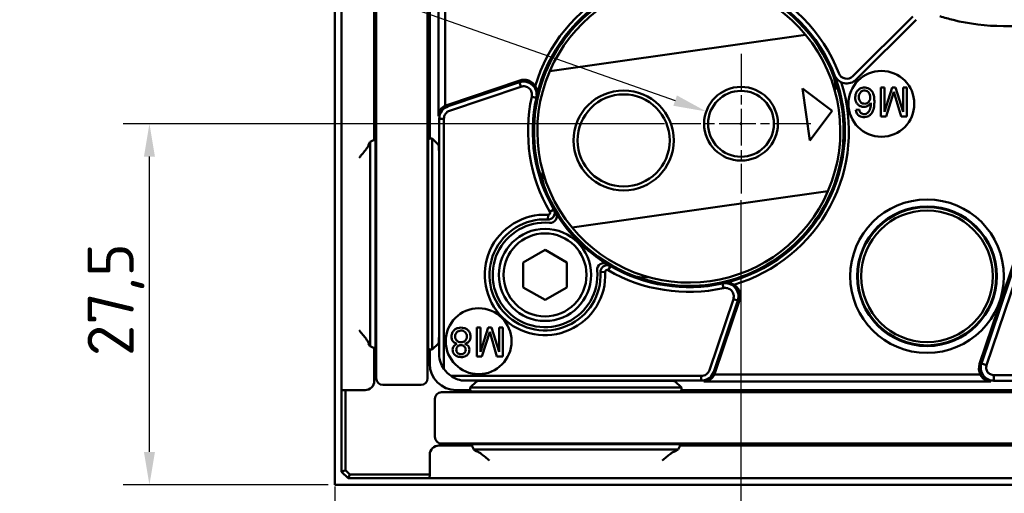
# Model space of a CAD drawing. Header units: millimetres. Extents: x 0 to 5104, y -184 to 1188.
# Tile 17 of 221: x 791 to 940, y 94 to 166. Entities that reach past the tile are written whole.
import ezdxf

# ---------------------------------------------------------------- set-up
doc = ezdxf.new("R2010")
doc.units = ezdxf.units.MM
doc.header["$LTSCALE"] = 2
doc.linetypes.add('CHAIN', pattern=[0.3543, 0.2362, -0.0295, 0.0591, -0.0295])
for name, color, linetype, lineweight in [('Bemaßung (ISO)', 7, 'Continuous', 25), ('Mittelpunktmarkierung (ISO)', 7, 'Continuous', 25), ('Sichtbar (ISO)', 7, 'Continuous', 50)]:
    doc.layers.add(name, color=color, linetype=linetype, lineweight=lineweight)
doc.styles.add('Notiztext (DIN)', font='isocpeur.ttf')
doc.dimstyles.new('Standard (DIN)', dxfattribs={"dimscale": 2, "dimtxt": 3.5, "dimasz": 2.5, "dimexe": 2, "dimexo": 0.5, "dimgap": 0.5, "dimtad": 1, "dimrnd": 1e-08, "dimtxsty": 'Notiztext (DIN)', "dimcen": 0.09, "dimdle": 10, "dimclrd": 256, "dimclre": 256, "dimclrt": 256, "dimadec": 0, "dimazin": 0, "dimtfac": 1, "dimtmove": 0, "dimatfit": 3, "dimfxl": 1, "dimtolj": 1, "dimtzin": 0, "dimlwd": -1, "dimlwe": -1, "dimarcsym": 0})

# ---------------------------------------------------------------- blocks, each defined once
blk = doc.blocks.new('*D37')
at = {"layer": 'Bemaßung (ISO)', "transparency": 16777216}
for p, q in [((888.47, 150.24), (806.26, 150.24)), ((810.26, 100.38), (810.26, 145.24)), ((837.42, 95.38), (806.26, 95.38))]:
    blk.add_line(p, q, dxfattribs=at)
for points in [[(809.43, 145.24), (811.1, 145.24), (810.26, 150.24)], [(809.43, 100.38), (811.1, 100.38), (810.26, 95.38)]]:
    blk.add_solid(points, dxfattribs=at)
at = {"layer": 'Defpoints', "color": 0, "transparency": 16777216}
for p in [(810.26, 150.24), (889.47, 150.24), (838.42, 95.38)]:
    blk.add_point(p, dxfattribs=at)
at = {"layer": 'Bemaßung (ISO)', "transparency": 16777216, "insert": (800.86, 114.93), "char_height": 7, "attachment_point": 1, "rotation": 90, "style": 'Notiztext (DIN)'}
blk.add_mtext('\\A1;27,5', dxfattribs=at)
blk = doc.blocks.new('*D38')
at = {"layer": 'Bemaßung (ISO)', "transparency": 16777216}
for p, q in [((900.07, 138.64), (900.07, 64.22)), ((838.42, 95.15), (838.42, 64.22)), ((895.07, 68.22), (843.42, 68.22))]:
    blk.add_line(p, q, dxfattribs=at)
for points in [[(843.42, 69.05), (843.42, 67.38), (838.42, 68.22)], [(895.07, 69.05), (895.07, 67.38), (900.07, 68.22)]]:
    blk.add_solid(points, dxfattribs=at)
at = {"layer": 'Defpoints', "color": 0, "transparency": 16777216}
for p in [(900.07, 139.64), (838.42, 96.15), (838.42, 68.22)]:
    blk.add_point(p, dxfattribs=at)
at = {"layer": 'Bemaßung (ISO)', "transparency": 16777216, "insert": (865.75, 76.22), "char_height": 7, "attachment_point": 1, "style": 'Notiztext (DIN)'}
blk.add_mtext('\\A1;31', dxfattribs=at)
blk = doc.blocks.new('*D46')
at = {"layer": 'Bemaßung (ISO)', "transparency": 16777216}
for p, q in [((793.9, 187.62), (890.08, 153.76)), ((899.89, 150.24), (900.25, 150.24)), ((900.07, 150.06), (900.07, 150.42))]:
    blk.add_line(p, q, dxfattribs=at)
blk.add_solid([(890.35, 154.54), (889.8, 152.97), (894.79, 152.1)], dxfattribs=at)
at = {"layer": 'Defpoints', "color": 0, "transparency": 16777216}
for p in [(894.79, 152.1), (905.36, 148.38)]:
    blk.add_point(p, dxfattribs=at)
at = {"layer": 'Bemaßung (ISO)', "transparency": 16777216, "insert": (797.5, 194.84), "char_height": 7, "attachment_point": 1, "rotation": 340.6017, "style": 'Notiztext (DIN)'}
blk.add_mtext('\\A1; \\fISOCPEUR|b0|i0;{\\H7.0000;M6}', dxfattribs=at)

msp = doc.modelspace()

# ---------------------------------------------------------------- linework, layer by layer
at = {"layer": 'Mittelpunktmarkierung (ISO)', "linetype": 'CHAIN', "ltscale": 11.778699}
for p, q in [((900.074, 160.837), (900.074, 139.637)), ((910.674, 150.237), (889.474, 150.237))]:
    msp.add_line(p, q, dxfattribs=at)
at = {"layer": 'Sichtbar (ISO)'}
for p, q in [((839.421, 243.815), (839.421, 114.989)), ((844.698, 242.573), (844.698, 114.566)), ((852.498, 114.566), (852.498, 242.573)), ((844.398, 147.774), (844.398, 212.145)), ((852.822, 212.122), (852.822, 147.997)), ((838.421, 162.33), (838.421, 197.823)), ((854.132, 151.389), (854.132, 194.969)), ((855.185, 193.416), (855.185, 152.968)), ((917.04, 157.451), (926.142, 166.553)), ((926.648, 166.047), (917.546, 156.945)), ((936.301, 113.754), (953.481, 164.719)), ((953.699, 164.651), (936.565, 113.822)), ((939.908, 165.075), (953.641, 165.075)), ((909.889, 163.755), (871.037, 158.226)), ((937.359, 113.554), (954.493, 164.384)), ((838.421, 162.33), (838.421, 160.4)), ((838.421, 158.136), (838.421, 160.4)), ((838.421, 158.136), (838.421, 156.481)), ((839.323, 157.892), (839.323, 157.892)), ((838.421, 156.481), (838.421, 120.486)), ((866.499, 156.823), (855.54, 153.129)), ((855.614, 152.891), (866.434, 156.539)), ((866.659, 155.871), (855.839, 152.224)), ((866.659, 155.871), (866.434, 156.539)), ((866.601, 156.586), (866.601, 156.586)), ((867.225, 156.632), (867.225, 156.632)), ((867.299, 156.624), (867.299, 156.624)), ((910.538, 147.686), (909.411, 155.606)), ((909.411, 155.606), (913.934, 152.21)), ((921.308, 151.337), (921.308, 155.737)), ((921.308, 155.737), (921.867, 155.737)), ((921.867, 155.737), (921.867, 152.054)), ((921.867, 152.054), (923.015, 155.737)), ((923.015, 155.737), (923.539, 155.737)), ((923.539, 155.737), (924.683, 152.054)), ((924.683, 152.054), (924.683, 155.737)), ((924.683, 155.737), (925.242, 155.737)), ((925.242, 155.737), (925.242, 151.337)), ((868.308, 154.352), (869.007, 154.198)), ((923.288, 155.103), (922.091, 151.337)), ((924.366, 151.337), (923.288, 155.103)), ((854.254, 115.181), (854.254, 150.999)), ((854.968, 150.999), (854.254, 150.999)), ((854.968, 150.999), (854.968, 113.011)), ((913.934, 152.21), (910.538, 147.686)), ((917.498, 152.336), (918.035, 152.38)), ((922.091, 151.337), (921.308, 151.337)), ((925.242, 151.337), (924.366, 151.337)), ((852.598, 147.774), (852.822, 147.997)), ((852.822, 147.997), (853.198, 147.998)), ((853.198, 147.998), (854.138, 147.059)), ((853.198, 147.998), (853.198, 147.059)), ((843.522, 147.059), (843.798, 147.474)), ((843.798, 147.474), (844.398, 147.774)), ((843.798, 147.474), (843.798, 147.059)), ((843.798, 145.062), (843.798, 147.059)), ((844.598, 147.573), (844.398, 147.774)), ((844.598, 146.26), (844.598, 147.573)), ((852.598, 146.46), (852.598, 147.774)), ((853.198, 145.062), (853.198, 147.059)), ((843.798, 145.062), (843.798, 118.857)), ((844.598, 146.26), (844.598, 145.062)), ((844.598, 118.857), (844.598, 145.062)), ((852.598, 146.46), (852.598, 145.062)), ((852.598, 118.857), (852.598, 145.062)), ((853.198, 145.062), (853.198, 118.857)), ((854.237, 145.062), (854.237, 118.857)), ((874.419, 134.465), (913.27, 139.994)), ((870.784, 136.415), (870.748, 135.702)), ((871.044, 136.843), (871.662, 137.202)), ((867.021, 129.182), (870.321, 131.087)), ((870.321, 131.087), (873.621, 129.182)), ((867.021, 125.371), (867.021, 129.182)), ((873.621, 129.182), (873.621, 125.371)), ((879.887, 128), (880.247, 128.618)), ((879.459, 127.74), (878.746, 127.704)), ((897.396, 125.264), (897.242, 125.963)), ((870.321, 123.466), (867.021, 125.371)), ((873.621, 125.371), (870.321, 123.466)), ((899.672, 124.22), (899.672, 124.22)), ((899.677, 124.171), (899.677, 124.171)), ((895.268, 112.795), (898.915, 123.615)), ((899.583, 123.39), (895.935, 112.57)), ((896.173, 112.496), (899.867, 123.455)), ((898.915, 123.615), (899.583, 123.39)), ((838.421, 120.486), (838.421, 118.227)), ((838.421, 115.117), (838.421, 118.227)), ((843.798, 116.86), (843.798, 118.857)), ((844.598, 118.857), (844.598, 117.659)), ((852.598, 118.857), (852.598, 117.459)), ((853.198, 116.86), (853.198, 118.857)), ((859.963, 119.265), (859.963, 114.865)), ((860.522, 119.265), (859.963, 119.265)), ((860.522, 115.583), (860.522, 119.265)), ((861.67, 119.265), (860.522, 115.583)), ((860.746, 114.865), (861.943, 118.632)), ((862.194, 119.265), (861.67, 119.265)), ((861.943, 118.632), (863.021, 114.865)), ((863.338, 115.583), (862.194, 119.265)), ((863.338, 119.265), (863.338, 115.583)), ((863.897, 119.265), (863.338, 119.265)), ((863.897, 114.865), (863.897, 119.265)), ((843.798, 116.445), (843.522, 116.86)), ((843.798, 116.86), (843.798, 116.445)), ((844.598, 116.346), (844.598, 117.659)), ((852.598, 116.145), (852.598, 117.459)), ((853.198, 115.921), (854.138, 116.86)), ((853.198, 116.86), (853.198, 115.921)), ((838.421, 115.117), (838.421, 112.825)), ((844.398, 116.145), (843.798, 116.445)), ((844.398, 116.145), (844.598, 116.346)), ((844.398, 111.177), (844.398, 116.145)), ((852.822, 115.921), (852.598, 116.145)), ((852.822, 115.921), (852.822, 113.772)), ((853.198, 115.921), (852.822, 115.921)), ((839.421, 114.989), (839.421, 110.994)), ((844.698, 111.566), (844.698, 114.566)), ((852.498, 114.566), (852.498, 111.566)), ((859.963, 114.865), (860.746, 114.865)), ((863.021, 114.865), (863.897, 114.865)), ((936.565, 113.822), (937.359, 113.554)), ((838.421, 96.15), (838.421, 112.825)), ((896.012, 112.14), (936.46, 112.14)), ((839.421, 110.994), (839.421, 109.746)), ((856.055, 111.924), (894.043, 111.924)), ((894.043, 111.21), (858.225, 111.21)), ((859.904, 111.094), (858.965, 110.154)), ((861.901, 111.193), (888.106, 111.193)), ((890.103, 111.094), (891.042, 110.154)), ((894.043, 111.924), (894.043, 111.21)), ((938.013, 111.088), (894.434, 111.088)), ((938.46, 111.203), (938.46, 112.053)), ((989.352, 112.053), (938.46, 112.053)), ((938.46, 111.203), (989.352, 111.203)), ((840.021, 109.778), (839.421, 109.746)), ((839.421, 97.377), (839.421, 109.746)), ((840.021, 109.778), (843, 109.778)), ((840.021, 109.778), (840.021, 97.625)), ((851.498, 110.566), (845.698, 110.566)), ((857.61, 109.454), (854.61, 109.454)), ((856.816, 109.778), (858.965, 109.778)), ((857.61, 109.454), (985.617, 109.454)), ((858.965, 109.778), (858.965, 110.154)), ((858.965, 110.154), (859.904, 110.154)), ((859.189, 109.554), (858.965, 109.778)), ((860.503, 109.554), (859.189, 109.554)), ((861.901, 110.154), (859.904, 110.154)), ((860.503, 109.554), (861.901, 109.554)), ((861.901, 110.154), (888.106, 110.154)), ((888.106, 109.554), (861.901, 109.554)), ((890.103, 110.154), (888.106, 110.154)), ((888.106, 109.554), (889.504, 109.554)), ((890.818, 109.554), (889.504, 109.554)), ((890.103, 110.154), (891.042, 110.154)), ((891.042, 109.778), (890.818, 109.554)), ((891.042, 110.154), (891.042, 109.778)), ((891.042, 109.778), (955.166, 109.778)), ((853.61, 108.454), (853.61, 102.654)), ((854.61, 101.654), (857.61, 101.654)), ((985.617, 101.654), (857.61, 101.654)), ((859.189, 101.354), (854.221, 101.354)), ((859.189, 101.354), (859.39, 101.554)), ((859.489, 100.754), (859.189, 101.354)), ((859.39, 101.554), (860.703, 101.554)), ((859.904, 100.478), (859.489, 100.754)), ((859.904, 100.754), (859.489, 100.754)), ((859.904, 100.754), (861.901, 100.754)), ((861.901, 101.554), (860.703, 101.554)), ((861.901, 101.554), (888.106, 101.554)), ((888.106, 100.754), (861.901, 100.754)), ((889.304, 101.554), (888.106, 101.554)), ((888.106, 100.754), (890.103, 100.754)), ((889.304, 101.554), (890.617, 101.554)), ((890.518, 100.754), (890.103, 100.754)), ((890.518, 100.754), (890.103, 100.478)), ((890.818, 101.354), (890.518, 100.754)), ((890.617, 101.554), (890.818, 101.354)), ((955.189, 101.354), (890.818, 101.354)), ((852.822, 99.956), (852.822, 96.977)), ((840.021, 97.625), (839.421, 97.377)), ((840.421, 96.377), (839.421, 97.377)), ((840.021, 97.625), (840.669, 96.977)), ((838.421, 96.15), (838.421, 95.377)), ((840.669, 96.977), (840.421, 96.377)), ((852.791, 96.377), (840.421, 96.377)), ((840.669, 96.977), (852.822, 96.977)), ((852.822, 96.977), (852.791, 96.377)), ((852.791, 96.377), (854.038, 96.377)), ((854.038, 96.377), (858.033, 96.377)), ((979.691, 96.377), (858.033, 96.377)), ((838.421, 95.377), (839.194, 95.377)), ((855.869, 95.377), (839.194, 95.377)), ((855.869, 95.377), (858.161, 95.377)), ((860.9, 95.377), (858.161, 95.377)), ((860.9, 95.377), (863.16, 95.377)), ((863.16, 95.377), (883.726, 95.377)), ((883.726, 95.377), (885.381, 95.377)), ((887.374, 95.377), (885.381, 95.377)), ((887.374, 95.377), (889.303, 95.377)), ((944.504, 95.377), (889.303, 95.377))]:
    msp.add_line(p, q, dxfattribs=at)
for centre, radius in [((921.388, 153.27), 5), ((900.074, 150.237), 5.6), ((882.254, 147.701), 7.6), ((882.254, 147.701), 7), ((900.074, 150.237), 5), ((928.321, 127.077), 11.658), ((928.321, 127.077), 10.606), ((928.321, 127.077), 10.501), ((928.321, 127.077), 10), ((870.321, 127.277), 7), ((870.321, 127.277), 6.3), ((860.243, 117.199), 5)]:
    msp.add_circle(centre, radius, dxfattribs=at)
for centre, radius, start, end in [((892.154, 149.11), 24.3, 72.08714, 163.67042), ((892.154, 149.11), 23.5, 69.22094, 200.77906), ((892.154, 149.11), 23.7, 69.01298, 166.73393), ((892.154, 149.11), 23, 39.54885, 156.65089), ((892.154, 149.11), 23.5, 20.77906, 69.22094), ((892.154, 149.11), 23.7, 21.09458, 68.20431), ((892.154, 149.11), 24.415, 21.09458, 68.20431), ((892.154, 149.11), 23, 336.65089, 39.54885), ((892.154, 149.11), 23, 156.65089, 219.54885), ((892.154, 149.11), 23.5, 249.22094, 20.77906), ((892.154, 149.11), 23.7, 283.26607, 21.09458), ((910.386, 156.028), 4, 349.09546, 20.77906), ((916.132, 158.36), 2, 201.09458, 315), ((916.132, 158.36), 1.285, 201.09458, 315), ((858.5, 158.722), 10, 345.86641, 345.86736), ((892.154, 149.11), 24.3, 286.32958, 17.81946), ((892.154, 149.11), 24.415, 167.60262, 210.16041), ((892.154, 149.11), 23.7, 167.60262, 210.16041), ((892.154, 149.11), 23.7, 166.73393, 167.60262), ((873.922, 142.192), 4, 169.09546, 200.77906), ((892.154, 149.11), 23.5, 200.77906, 249.22094), ((892.154, 149.11), 23, 219.54885, 336.65089), ((870.321, 127.277), 9.15, 87.09817, 2.90183), ((892.154, 149.11), 23.7, 211.53482, 238.46518), ((870.321, 127.277), 8.436, 87.09817, 2.90183), ((870.321, 127.277), 7.948, 84.98046, 5.01954), ((892.154, 149.11), 25, 212.35604, 212.35814), ((892.154, 149.11), 23.7, 239.83959, 282.39738), ((892.154, 149.11), 25, 237.64186, 237.64344), ((892.154, 149.11), 24.415, 239.83959, 282.39738), ((885.236, 130.878), 4, 249.22094, 280.90454), ((892.154, 149.11), 23.7, 282.39738, 283.26607), ((901.766, 115.456), 10, 104.13265, 104.1356), ((845.698, 111.566), 1, 180, 270), ((851.498, 111.566), 1, 270, 0), ((854.61, 108.454), 1, 90, 180), ((854.61, 102.654), 1, 180, 270)]:
    msp.add_arc(centre, radius, start, end, dxfattribs=at)
for centre, major_axis, ratio, start_param, end_param in [((856.24, 151.035), (-1.7, 1.485), 0.8390596, 5.869144, 6.9155501), ((856.187, 151.204), (0.603, -1.939), 0.9847996, 3.1646774, 3.3599162), ((843.525, 145.062), (0, 2), 0.0349208, 0.0523599, 0.3304087), ((854.132, 145.062), (0, 2), 0.0524078, 4.712389, 6.2308254), ((871.102, 136.191), (-0.524, 0.854), 0.9978786, 2.5047793, 4.7125547), ((871.814, 141.162), (3.223, -7.409), 0.2371379, 5.1701302, 5.2495636), ((879.235, 128.058), (0.854, -0.524), 0.9978783, 1.5710994, 3.7788716), ((884.206, 128.77), (-7.409, 3.223), 0.2371383, 1.0336203, 1.1130535), ((854.132, 118.857), (0, -2), 0.0524078, 0.0523599, 1.5707963), ((843.525, 118.857), (0, -2), 0.0349208, 5.9527766, 6.2308254), ((858.469, 115.425), (-3.895, -1.734), 0.928627, 5.8970827, 6.4817962), ((856.827, 113.783), (-2.836, -2.836), 0.9972647, 5.4991567, 7.0672139), ((938.238, 113.143), (-1.979, -0.509), 0.9785797, 5.7161382, 6.550534), ((858.295, 115.251), (-2.836, -2.836), 0.9972647, 6.0897818, 6.4765888), ((894.079, 113.196), (1.485, -1.7), 0.8390596, 5.6508205, 6.6972266), ((894.248, 113.143), (1.939, -0.603), 0.9847996, 6.0648618, 6.2601006), ((938.442, 113.196), (-1.586, -1.669), 0.8115144, 5.8936566, 6.9400627), ((842.998, 111.18), (-0.778, 1.167), 0.9980229, 2.5547375, 4.1237073), ((858.469, 115.425), (-1.734, -3.895), 0.928627, 6.0845745, 6.6692879), ((861.901, 111.088), (2, 0), 0.0524078, 1.5707963, 3.0892328), ((888.106, 111.088), (-2, 0), 0.0524078, 3.1939525, 4.712389), ((854.224, 99.953), (-1.167, 0.778), 0.9980229, 5.3010707, 6.8700405), ((861.901, 100.481), (2, 0), 0.0349208, 3.1939525, 3.4720014), ((888.106, 100.481), (-2, 0), 0.0349208, 2.811184, 3.0892328)]:
    msp.add_ellipse(centre, major_axis=major_axis, ratio=ratio, start_param=start_param, end_param=end_param, dxfattribs=at)
for points, knots in [([(930.242, 166.579), (930.911, 166.365), (931.585, 166.175), (934.754, 165.391), (937.304, 165.076), (939.908, 165.075)], [0, 0, 0, 0, 0.2135285, 0.2135285, 1, 1, 1, 1]), ([(866.434, 156.539), (866.763, 156.647), (867.134, 156.669), (867.481, 156.594), (867.843, 156.515), (868.169, 156.332), (868.408, 156.111), (868.525, 156.003), (868.635, 155.874), (868.731, 155.727), (868.826, 155.58), (868.929, 155.342), (868.963, 155.231), (869.032, 155.01), (869.107, 154.653), (869.007, 154.198)], [0, 0, 0, 0, 0.24460594, 0.24460594, 0.24460594, 0.5, 0.5, 0.5, 0.625, 0.625, 0.625, 0.75, 0.75, 0.75, 1, 1, 1, 1]), ([(866.499, 156.823), (866.696, 156.889), (866.902, 156.924), (867.353, 156.929), (867.595, 156.886), (868.036, 156.719), (868.233, 156.603), (868.576, 156.309), (868.721, 156.136), (868.834, 155.942)], [0, 0, 0, 0, 0.03117381, 0.03117381, 0.06776873, 0.06776873, 0.10186619, 0.10186619, 0.13552314, 0.13552314, 0.13552314, 0.13552314]), ([(868.308, 154.352), (868.358, 154.575), (868.348, 154.809), (868.282, 155.025), (868.216, 155.243), (868.092, 155.442), (867.927, 155.597), (867.761, 155.752), (867.551, 155.862), (867.332, 155.909), (867.111, 155.957), (866.883, 155.947), (866.659, 155.871)], [0, 0, 0, 0, 0.2466048, 0.2466048, 0.2466048, 0.4956604, 0.4956604, 0.4956604, 0.7467134, 0.7467134, 0.7467134, 1, 1, 1, 1]), ([(869.086, 154.548), (869.104, 154.621), (869.117, 154.694), (869.134, 154.836), (869.138, 154.904), (869.141, 155.094), (869.129, 155.212), (869.072, 155.502), (869.009, 155.661), (868.899, 155.85), (868.868, 155.897), (868.834, 155.942)], [0, 0, 0, 0, 0.01119271, 0.01119271, 0.021611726, 0.021611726, 0.04046948, 0.04046948, 0.070123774, 0.070123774, 0.0808467, 0.0808467, 0.0808467, 0.0808467]), ([(917.498, 152.336), (917.523, 152.182), (917.56, 152.047), (917.613, 151.924), (917.681, 151.766), (917.751, 151.67), (917.854, 151.574), (917.953, 151.481), (918.078, 151.405), (918.218, 151.35), (918.341, 151.301), (918.489, 151.265), (918.632, 151.252), (918.776, 151.238), (918.917, 151.244), (919.057, 151.271), (919.202, 151.299), (919.332, 151.346), (919.457, 151.414), (919.585, 151.484), (919.696, 151.573), (919.791, 151.678), (919.881, 151.777), (919.966, 151.904), (920.031, 152.03), (920.141, 152.243), (920.235, 152.544), (920.278, 152.841), (920.295, 152.962), (920.31, 153.12), (920.316, 153.263), (920.322, 153.394), (920.325, 153.541), (920.323, 153.689), (920.317, 154.017), (920.292, 154.261), (920.229, 154.526), (920.139, 154.904), (920.038, 155.088), (919.853, 155.288), (919.752, 155.397), (919.647, 155.478), (919.516, 155.551), (919.391, 155.621), (919.255, 155.673), (919.115, 155.703), (918.974, 155.733), (918.831, 155.741), (918.688, 155.727), (918.546, 155.713), (918.407, 155.678), (918.272, 155.622), (918.136, 155.566), (918.015, 155.493), (917.906, 155.401), (917.791, 155.306), (917.701, 155.198), (917.629, 155.075), (917.561, 154.957), (917.506, 154.819), (917.471, 154.677), (917.439, 154.547), (917.42, 154.398), (917.419, 154.251), (917.417, 154.102), (917.431, 153.963), (917.464, 153.826), (917.5, 153.673), (917.55, 153.551), (917.624, 153.428), (917.7, 153.302), (917.79, 153.197), (917.902, 153.102), (918.015, 153.007), (918.136, 152.935), (918.27, 152.885), (918.405, 152.835), (918.544, 152.808), (918.692, 152.805), (918.843, 152.801), (918.982, 152.823), (919.115, 152.869), (919.246, 152.916), (919.374, 152.99), (919.487, 153.082), (919.581, 153.158), (919.691, 153.271), (919.786, 153.392)], [0, 0, 0, 0, 0.0302994, 0.0302994, 0.0302994, 0.0625805, 0.0625805, 0.0625805, 0.094247, 0.094247, 0.094247, 0.1250206, 0.1250206, 0.1250206, 0.1560755, 0.1560755, 0.1560755, 0.1874269, 0.1874269, 0.1874269, 0.2191048, 0.2191048, 0.2191048, 0.2510715, 0.2510715, 0.2510715, 0.3137067, 0.3137067, 0.3137067, 0.3441522, 0.3441522, 0.3441522, 0.3742706, 0.3742706, 0.3742706, 0.4345359, 0.4345359, 0.4345359, 0.4992736, 0.4992736, 0.4992736, 0.5313341, 0.5313341, 0.5313341, 0.5624888, 0.5624888, 0.5624888, 0.5937792, 0.5937792, 0.5937792, 0.6249414, 0.6249414, 0.6249414, 0.6561157, 0.6561157, 0.6561157, 0.6877287, 0.6877287, 0.6877287, 0.7191354, 0.7191354, 0.7191354, 0.7499257, 0.7499257, 0.7499257, 0.7808068, 0.7808068, 0.7808068, 0.8123254, 0.8123254, 0.8123254, 0.8436715, 0.8436715, 0.8436715, 0.8749617, 0.8749617, 0.8749617, 0.9061589, 0.9061589, 0.9061589, 0.9375961, 0.9375961, 0.9375961, 0.9695294, 0.9695294, 0.9695294, 1, 1, 1, 1]), ([(918.888, 155.288), (918.762, 155.298), (918.636, 155.276), (918.511, 155.222), (918.387, 155.169), (918.282, 155.092), (918.201, 154.998), (918.125, 154.91), (918.063, 154.789), (918.025, 154.659), (917.992, 154.544), (917.97, 154.409), (917.967, 154.279), (917.965, 154.143), (917.98, 154.021), (918.018, 153.899), (918.061, 153.762), (918.117, 153.659), (918.199, 153.561), (918.286, 153.46), (918.387, 153.388), (918.51, 153.339), (918.627, 153.292), (918.756, 153.272), (918.888, 153.282)], [0, 0, 0, 0, 0.125374, 0.125374, 0.125374, 0.2513779, 0.2513779, 0.2513779, 0.3771753, 0.3771753, 0.3771753, 0.4993244, 0.4993244, 0.4993244, 0.6230711, 0.6230711, 0.6230711, 0.7492309, 0.7492309, 0.7492309, 0.8756636, 0.8756636, 0.8756636, 1, 1, 1, 1]), ([(918.888, 153.282), (919.008, 153.289), (919.122, 153.322), (919.228, 153.38), (919.332, 153.436), (919.424, 153.514), (919.499, 153.607), (919.645, 153.788), (919.715, 154.017), (919.703, 154.272), (919.698, 154.383), (919.677, 154.506), (919.642, 154.621), (919.603, 154.746), (919.554, 154.846), (919.486, 154.94), (919.412, 155.04), (919.33, 155.114), (919.224, 155.177), (919.113, 155.244), (919.005, 155.279), (918.888, 155.288)], [0, 0, 0, 0, 0.1254718, 0.1254718, 0.1254718, 0.2508748, 0.2508748, 0.2508748, 0.50272, 0.50272, 0.50272, 0.6239254, 0.6239254, 0.6239254, 0.7485814, 0.7485814, 0.7485814, 0.8740831, 0.8740831, 0.8740831, 1, 1, 1, 1]), ([(918.035, 152.38), (918.063, 152.224), (918.107, 152.096), (918.174, 151.993), (918.26, 151.862), (918.356, 151.793), (918.497, 151.739), (918.559, 151.715), (918.63, 151.698), (918.699, 151.691), (918.772, 151.683), (918.839, 151.685), (918.906, 151.696), (919.038, 151.719), (919.165, 151.78), (919.279, 151.872), (919.381, 151.954), (919.477, 152.07), (919.545, 152.189), (919.601, 152.289), (919.659, 152.432), (919.698, 152.573), (919.772, 152.842), (919.805, 153.128), (919.786, 153.392)], [0, 0, 0, 0, 0.121553, 0.121553, 0.121553, 0.2508789, 0.2508789, 0.2508789, 0.3122464, 0.3122464, 0.3122464, 0.3751801, 0.3751801, 0.3751801, 0.5022376, 0.5022376, 0.5022376, 0.6282353, 0.6282353, 0.6282353, 0.7516351, 0.7516351, 0.7516351, 1, 1, 1, 1]), ([(855.839, 152.224), (855.588, 152.14), (855.364, 151.974), (855.208, 151.754), (855.054, 151.537), (854.967, 151.269), (854.968, 150.999)], [0, 0, 0, 0, 0.5028835, 0.5028835, 0.5028835, 1, 1, 1, 1]), ([(843.503, 146.953), (843.497, 146.897), (843.461, 146.816), (843.34, 146.612), (843.251, 146.484), (843.019, 146.174), (842.846, 145.958), (842.478, 145.509), (842.283, 145.276), (842.104, 145.062)], [0.35704141, 0.35704141, 0.35704141, 0.35704141, 0.38287741, 0.38287741, 0.41127465, 0.41127465, 0.45321772, 0.45321772, 0.49516078, 0.49516078, 0.49516078, 0.49516078]), ([(871.662, 137.202), (871.881, 136.827), (871.806, 136.368), (871.586, 136.086), (871.366, 135.804), (871.028, 135.688), (870.748, 135.702)], [0, 0, 0, 0, 0.5, 0.5, 0.5, 1, 1, 1, 1]), ([(870.784, 136.415), (870.885, 136.409), (870.988, 136.463), (871.041, 136.551), (871.094, 136.639), (871.097, 136.754), (871.044, 136.843)], [0, 0, 0, 0, 0.5027632, 0.5027632, 0.5027632, 1, 1, 1, 1]), ([(878.746, 127.704), (878.732, 127.984), (878.848, 128.322), (879.13, 128.542), (879.412, 128.762), (879.871, 128.837), (880.247, 128.618)], [0, 0, 0, 0, 0.5, 0.5, 0.5, 1, 1, 1, 1]), ([(879.887, 128), (879.8, 128.052), (879.684, 128.051), (879.596, 127.997), (879.508, 127.944), (879.453, 127.843), (879.459, 127.74)], [0, 0, 0, 0, 0.5026839, 0.5026839, 0.5026839, 1, 1, 1, 1]), ([(897.242, 125.963), (897.469, 126.012), (897.675, 126.017), (897.849, 126.002), (898.023, 125.987), (898.095, 125.975), (898.277, 125.918), (898.642, 125.805), (898.916, 125.623), (899.156, 125.363), (899.635, 124.844), (899.804, 124.06), (899.583, 123.39)], [0, 0, 0, 0, 0.125, 0.125, 0.125, 0.25, 0.25, 0.25, 0.5, 0.5, 0.5, 1, 1, 1, 1]), ([(898.986, 125.79), (898.941, 125.824), (898.894, 125.855), (898.705, 125.965), (898.546, 126.028), (898.256, 126.085), (898.138, 126.096), (897.948, 126.094), (897.88, 126.09), (897.738, 126.073), (897.665, 126.059), (897.592, 126.042)], [0.000001, 0.000001, 0.000001, 0.000001, 0.010772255, 0.010772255, 0.040472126, 0.040472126, 0.059368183, 0.059368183, 0.069801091, 0.069801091, 0.081009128, 0.081009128, 0.081009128, 0.081009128]), ([(898.986, 125.79), (899.18, 125.677), (899.353, 125.533), (899.646, 125.19), (899.763, 124.993), (899.93, 124.553), (899.973, 124.311), (899.968, 123.859), (899.933, 123.652), (899.867, 123.455)], [0.000001, 0.000001, 0.000001, 0.000001, 0.03362064, 0.03362064, 0.06768286, 0.06768286, 0.10428863, 0.10428863, 0.13554854, 0.13554854, 0.13554854, 0.13554854]), ([(898.915, 123.615), (898.99, 123.833), (899.001, 124.067), (898.954, 124.286), (898.906, 124.509), (898.796, 124.716), (898.641, 124.883), (898.487, 125.048), (898.286, 125.172), (898.07, 125.238), (897.853, 125.304), (897.624, 125.314), (897.396, 125.264)], [0, 0, 0, 0, 0.2481383, 0.2481383, 0.2481383, 0.4995809, 0.4995809, 0.4995809, 0.7488965, 0.7488965, 0.7488965, 1, 1, 1, 1]), ([(842.104, 118.857), (842.283, 118.643), (842.478, 118.41), (842.846, 117.961), (843.019, 117.745), (843.251, 117.434), (843.34, 117.307), (843.461, 117.103), (843.497, 117.022), (843.503, 116.966)], [0, 0, 0, 0, 0.04194307, 0.04194307, 0.08388614, 0.08388614, 0.11228337, 0.11228337, 0.13811937, 0.13811937, 0.13811937, 0.13811937]), ([(858.163, 116.801), (858.326, 116.852), (858.464, 116.915), (858.584, 116.999), (858.733, 117.103), (858.818, 117.206), (858.889, 117.345), (858.955, 117.475), (858.996, 117.63), (859.009, 117.793), (859.02, 117.94), (859.007, 118.102), (858.968, 118.254), (858.928, 118.409), (858.868, 118.549), (858.782, 118.678), (858.692, 118.813), (858.586, 118.92), (858.458, 119.008), (858.336, 119.092), (858.19, 119.158), (858.037, 119.202), (857.895, 119.242), (857.734, 119.264), (857.577, 119.265), (857.42, 119.267), (857.268, 119.248), (857.117, 119.208), (856.955, 119.165), (856.821, 119.106), (856.693, 119.021), (856.558, 118.933), (856.451, 118.828), (856.36, 118.699), (856.272, 118.573), (856.205, 118.432), (856.162, 118.28), (856.12, 118.127), (856.105, 117.975), (856.117, 117.819), (856.131, 117.653), (856.17, 117.511), (856.239, 117.373), (856.311, 117.228), (856.411, 117.112), (856.534, 117.017), (856.638, 116.938), (856.786, 116.858), (856.945, 116.801)], [0, 0, 0, 0, 0.060878, 0.060878, 0.060878, 0.1254236, 0.1254236, 0.1254236, 0.1882782, 0.1882782, 0.1882782, 0.2498841, 0.2498841, 0.2498841, 0.3121989, 0.3121989, 0.3121989, 0.3753938, 0.3753938, 0.3753938, 0.4381512, 0.4381512, 0.4381512, 0.500032, 0.500032, 0.500032, 0.5618599, 0.5618599, 0.5618599, 0.6246025, 0.6246025, 0.6246025, 0.6876204, 0.6876204, 0.6876204, 0.7499622, 0.7499622, 0.7499622, 0.8120044, 0.8120044, 0.8120044, 0.8747615, 0.8747615, 0.8747615, 0.9388159, 0.9388159, 0.9388159, 1, 1, 1, 1]), ([(857.543, 118.821), (857.428, 118.818), (857.318, 118.795), (857.211, 118.751), (857.096, 118.704), (857.005, 118.642), (856.924, 118.559), (856.843, 118.477), (856.781, 118.38), (856.736, 118.269), (856.691, 118.159), (856.668, 118.045), (856.667, 117.929), (856.667, 117.813), (856.688, 117.7), (856.731, 117.589), (856.775, 117.476), (856.837, 117.38), (856.917, 117.298), (856.996, 117.217), (857.093, 117.153), (857.204, 117.108), (857.31, 117.065), (857.426, 117.041), (857.543, 117.039)], [0, 0, 0, 0, 0.1239765, 0.1239765, 0.1239765, 0.2500429, 0.2500429, 0.2500429, 0.3751582, 0.3751582, 0.3751582, 0.5000173, 0.5000173, 0.5000173, 0.6246789, 0.6246789, 0.6246789, 0.7501683, 0.7501683, 0.7501683, 0.8757665, 0.8757665, 0.8757665, 1, 1, 1, 1]), ([(857.543, 117.039), (857.664, 117.034), (857.781, 117.05), (857.896, 117.091), (858.019, 117.135), (858.115, 117.194), (858.2, 117.276), (858.284, 117.359), (858.349, 117.459), (858.393, 117.575), (858.436, 117.684), (858.459, 117.805), (858.458, 117.926), (858.458, 118.046), (858.436, 118.163), (858.392, 118.276), (858.345, 118.396), (858.283, 118.492), (858.199, 118.575), (858.115, 118.658), (858.013, 118.721), (857.897, 118.764), (857.786, 118.804), (857.664, 118.824), (857.543, 118.821)], [0, 0, 0, 0, 0.1239481, 0.1239481, 0.1239481, 0.2499017, 0.2499017, 0.2499017, 0.3759209, 0.3759209, 0.3759209, 0.5000608, 0.5000608, 0.5000608, 0.6241668, 0.6241668, 0.6241668, 0.7499571, 0.7499571, 0.7499571, 0.8758104, 0.8758104, 0.8758104, 1, 1, 1, 1]), ([(856.945, 116.801), (856.812, 116.753), (856.701, 116.692), (856.608, 116.615), (856.5, 116.526), (856.432, 116.431), (856.378, 116.309), (856.329, 116.195), (856.299, 116.065), (856.294, 115.934), (856.289, 115.804), (856.308, 115.675), (856.349, 115.554), (856.432, 115.311), (856.602, 115.12), (856.845, 114.984), (856.949, 114.927), (857.078, 114.875), (857.202, 114.844), (857.324, 114.813), (857.454, 114.796), (857.584, 114.794), (857.716, 114.792), (857.84, 114.805), (857.966, 114.836), (858.1, 114.868), (858.211, 114.912), (858.322, 114.977), (858.485, 115.073), (858.596, 115.185), (858.685, 115.335), (858.728, 115.408), (858.763, 115.487), (858.788, 115.571), (858.826, 115.695), (858.842, 115.822), (858.835, 115.953), (858.828, 116.09), (858.799, 116.209), (858.744, 116.326), (858.686, 116.451), (858.607, 116.547), (858.506, 116.626), (858.42, 116.692), (858.297, 116.756), (858.163, 116.801)], [0, 0, 0, 0, 0.0613629, 0.0613629, 0.0613629, 0.1254275, 0.1254275, 0.1254275, 0.1876883, 0.1876883, 0.1876883, 0.2501665, 0.2501665, 0.2501665, 0.3767246, 0.3767246, 0.3767246, 0.4378297, 0.4378297, 0.4378297, 0.4998254, 0.4998254, 0.4998254, 0.5618835, 0.5618835, 0.5618835, 0.6240806, 0.6240806, 0.6240806, 0.708383, 0.708383, 0.708383, 0.7500045, 0.7500045, 0.7500045, 0.8120807, 0.8120807, 0.8120807, 0.8745511, 0.8745511, 0.8745511, 0.9387325, 0.9387325, 0.9387325, 1, 1, 1, 1]), ([(857.543, 116.595), (857.452, 116.592), (857.364, 116.575), (857.278, 116.542), (857.186, 116.506), (857.113, 116.459), (857.049, 116.397), (856.985, 116.334), (856.936, 116.258), (856.902, 116.17), (856.87, 116.088), (856.853, 115.996), (856.852, 115.903), (856.852, 115.81), (856.867, 115.722), (856.899, 115.636), (856.935, 115.543), (856.982, 115.471), (857.047, 115.409), (857.11, 115.349), (857.189, 115.3), (857.277, 115.266), (857.36, 115.234), (857.452, 115.215), (857.543, 115.213)], [0, 0, 0, 0, 0.12393, 0.12393, 0.12393, 0.2499084, 0.2499084, 0.2499084, 0.3759913, 0.3759913, 0.3759913, 0.4999417, 0.4999417, 0.4999417, 0.623836, 0.623836, 0.623836, 0.7503624, 0.7503624, 0.7503624, 0.8761046, 0.8761046, 0.8761046, 1, 1, 1, 1]), ([(857.543, 115.213), (857.641, 115.208), (857.734, 115.221), (857.822, 115.253), (857.915, 115.286), (857.992, 115.333), (858.063, 115.398), (858.133, 115.462), (858.187, 115.539), (858.225, 115.627), (858.263, 115.715), (858.282, 115.807), (858.282, 115.903), (858.283, 115.998), (858.265, 116.09), (858.228, 116.179), (858.189, 116.272), (858.136, 116.347), (858.067, 116.41), (857.998, 116.472), (857.916, 116.52), (857.823, 116.552), (857.735, 116.582), (857.639, 116.597), (857.543, 116.595)], [0, 0, 0, 0, 0.1241106, 0.1241106, 0.1241106, 0.2500505, 0.2500505, 0.2500505, 0.375179, 0.375179, 0.375179, 0.4999565, 0.4999565, 0.4999565, 0.6244589, 0.6244589, 0.6244589, 0.7502239, 0.7502239, 0.7502239, 0.8757919, 0.8757919, 0.8757919, 1, 1, 1, 1]), ([(936.565, 113.822), (936.467, 113.524), (936.441, 113.203), (936.538, 112.583), (936.66, 112.286), (937.028, 111.777), (937.273, 111.567), (937.832, 111.281), (938.145, 111.204), (938.46, 111.203)], [0, 0, 0, 0, 0.25, 0.25, 0.5, 0.5, 0.75, 0.75, 1, 1, 1, 1]), ([(894.043, 111.924), (894.31, 111.923), (894.579, 112.008), (894.798, 112.164), (895.016, 112.318), (895.183, 112.541), (895.268, 112.795)], [0, 0, 0, 0, 0.5028835, 0.5028835, 0.5028835, 1, 1, 1, 1]), ([(938.46, 112.053), (938.276, 112.053), (938.093, 112.096), (937.767, 112.259), (937.624, 112.379), (937.411, 112.671), (937.34, 112.842), (937.285, 113.198), (937.301, 113.383), (937.359, 113.554)], [0, 0, 0, 0, 0.25, 0.25, 0.5, 0.5, 0.75, 0.75, 1, 1, 1, 1]), ([(860.01, 100.459), (860.066, 100.453), (860.147, 100.417), (860.351, 100.296), (860.479, 100.207), (860.789, 99.975), (861.005, 99.802), (861.454, 99.434), (861.687, 99.239), (861.901, 99.059)], [0.35704141, 0.35704141, 0.35704141, 0.35704141, 0.38287741, 0.38287741, 0.41127465, 0.41127465, 0.45321772, 0.45321772, 0.49516078, 0.49516078, 0.49516078, 0.49516078]), ([(888.106, 99.059), (888.304, 99.226), (888.52, 99.407), (888.94, 99.751), (889.143, 99.915), (889.462, 100.158), (889.607, 100.264), (889.842, 100.409), (889.934, 100.452), (889.997, 100.459)], [0, 0, 0, 0, 0.03885109, 0.03885109, 0.07770218, 0.07770218, 0.10922839, 0.10922839, 0.13818992, 0.13818992, 0.13818992, 0.13818992])]:
    msp.add_open_spline(points, degree=3, knots=knots, dxfattribs=at)
for points in [[(854.254, 150.999), (854.257, 151.95), (854.86, 152.637), (855.614, 152.891)], [(895.935, 112.57), (895.682, 111.816), (894.994, 111.213), (894.043, 111.21)]]:
    msp.add_open_spline(points, degree=3, dxfattribs=at)

# ---------------------------------------------------------------- dimensions: what is measured, and where the dimension line sits
at = {"layer": 'Bemaßung (ISO)'}
dim = msp.add_diameter_dim_2p(p1=(905.356, 148.377), p2=(894.792, 152.097), text=' \\fISOCPEUR|b0|i0;{\\H7.0000;M6}', dimstyle='Standard (DIN)', override={"dimgap": 0.5, "dimdec": 2, "dimlfac": 0.5, "dimtol": 0, "dimlim": 0, "dimtp": 0, "dimtm": 0, "dimtdec": 2, "dimtofl": 0}, dxfattribs=at)
dim.commit()
dim.dimension.update_dxf_attribs({"geometry": '*D46', "text_midpoint": (801.773, 184.851), "dimtype": 163})
for base, p1, p2, angle, override, picture, middle in [((810.264, 150.237), (838.421, 95.377), (889.474, 150.237), 90, {"dimgap": 0.5, "dimdec": 1, "dimlfac": 0.501271, "dimtol": 0, "dimlim": 0, "dimtp": 0, "dimtm": 0, "dimtdec": 1, "dimtofl": 0, "dimatfit": 1}, '*D37', (810.264, 122.807)), ((838.421, 68.215), (900.074, 139.637), (838.421, 96.15), 180, {"dimgap": 0.5, "dimdec": 0, "dimlfac": 0.5, "dimtol": 0, "dimlim": 0, "dimtp": 0, "dimtm": 0, "dimtdec": 0, "dimtofl": 0, "dimatfit": 1}, '*D38', (869.247, 68.215))]:
    dim = msp.add_linear_dim(base=base, p1=p1, p2=p2, angle=angle, dimstyle='Standard (DIN)', override=override, dxfattribs=at)
    dim.commit()
    dim.dimension.update_dxf_attribs({"geometry": picture, "text_midpoint": middle, "dimtype": 160})

doc.saveas('drawing.dxf')
